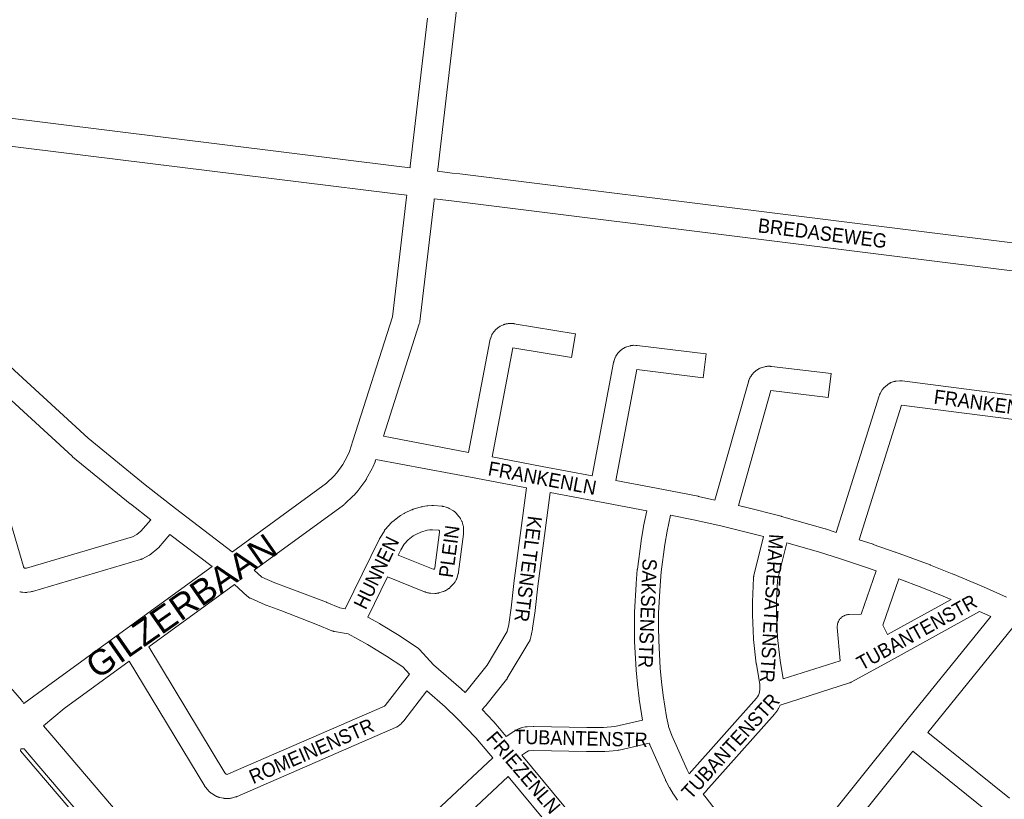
# Model space of a CAD drawing. Header units: metres. Extents: x 123819 to 142731, y 393440 to 405763.
# Tile 94 of 256: x 131379 to 131912, y 396204 to 396626. Entities that reach past the tile are written whole.
import ezdxf
from ezdxf.enums import TextEntityAlignment as Align

# ---------------------------------------------------------------- set-up
doc = ezdxf.new("R2010")
doc.units = ezdxf.units.M
doc.header["$MEASUREMENT"] = 0
for name, color, linetype, lineweight in [('gs-anno-wegen algemeen tekst', 7, 'Continuous', 0), ('gs-knt-aanvullende hoofdweg', 7, 'Continuous', 0), ('gs-knt-hoofdweg', 7, 'Continuous', 0), ('gs-knt-wegen algemeen', 7, 'Continuous', 0)]:
    doc.layers.add(name, color=color, linetype=linetype, lineweight=lineweight)
doc.styles.add('Style-Arial', font='arial.ttf')

msp = doc.modelspace()

# ---------------------------------------------------------------- linework, layer by layer
at = {"layer": 'gs-knt-aanvullende hoofdweg', "color": 7, "linetype": 'Continuous', "flags": 128}
for points in [[(131627.41, 396731.83), (131626.64, 396725.7), (131615.56, 396631.57), (131605.4, 396545.15), (131605.28, 396544.19)], [(131590.38, 396546.05), (131590.48, 396546.91), (131599.89, 396626.92)], [(131243.06, 396593.24), (131243.18, 396593.21), (131258.34, 396590.15), (131273.51, 396587.28), (131304.06, 396582.12), (131319.33, 396579.85), (131334.66, 396577.76), (131583.01, 396546.96), (131590.38, 396546.05)], [(131588.62, 396531.13), (131581.16, 396532.05), (131332.77, 396562.86), (131332.68, 396562.87), (131317.26, 396564.97), (131317.17, 396564.98), (131301.77, 396567.28), (131301.63, 396567.3), (131270.94, 396572.48), (131270.8, 396572.51), (131255.51, 396575.4), (131255.41, 396575.42), (131246.38, 396577.24)], [(131605.28, 396544.19), (131613.17, 396543.21), (131617.29, 396542.69), (131981.31, 396497.28), (131981.35, 396497.28), (131981.73, 396497.23), (131981.77, 396497.22), (131993.24, 396495.73)], [(131494.25, 396338.24), (131545.12, 396375.38), (131549.12, 396379.14), (131550.74, 396380.98), (131553.95, 396385.43), (131556.58, 396390.25), (131557.56, 396392.53), (131559.42, 396398.21), (131580.89, 396465.42), (131588.51, 396530.15), (131588.62, 396531.13)], [(131603.53, 396529.27), (131603.42, 396528.39), (131595.72, 396462.94), (131595.67, 396462.59), (131595.61, 396462.23), (131595.52, 396461.88), (131595.42, 396461.54), (131576, 396400.73)], [(131987.73, 396481.3), (131979.85, 396482.32), (131979.83, 396482.33), (131611.31, 396528.3), (131603.53, 396529.27)], [(131571.96, 396388.25), (131571.72, 396387.53), (131571.61, 396387.22), (131571.49, 396386.92), (131570.25, 396384.01), (131570.1, 396383.69), (131569.94, 396383.38), (131566.91, 396377.82), (131566.76, 396377.55), (131566.59, 396377.28), (131566.41, 396377.02), (131562.71, 396371.9), (131562.49, 396371.62), (131562.26, 396371.34), (131560.18, 396368.97), (131559.94, 396368.7), (131559.68, 396368.45), (131555.08, 396364.12), (131554.85, 396363.91), (131554.61, 396363.71), (131554.36, 396363.52), (131506.11, 396328.3)], [(131381.31, 396256.07), (131394.23, 396265.47), (131435.41, 396295.43), (131483.26, 396330.24)], [(131495.34, 396320.46), (131449.01, 396286.75)], [(131438.44, 396279.06), (131403.28, 396253.48), (131403.28, 396253.48), (131403.28, 396253.48), (131392.02, 396244)]]:
    msp.add_lwpolyline(points, dxfattribs=at)
at = {"layer": 'gs-knt-hoofdweg', "color": 7, "linetype": 'Continuous', "flags": 128}
for points in [[(131371.9, 396267.56), (131380.12, 396257.94), (131380.37, 396257.64), (131380.6, 396257.32), (131380.82, 396257), (131381.02, 396256.66), (131381.2, 396256.32), (131381.31, 396256.07)], [(131392.02, 396244), (131396.46, 396238.81), (131627.87, 395967.51)], [(131382.68, 396226.91), (131616.55, 395952.79), (131616.58, 395952.8), (131617.36, 395955.09), (131615.65, 395957.16), (131384.27, 396228.41), (131381.59, 396231.55), (131379.78, 396231.62), (131379.59, 396230.53), (131382.67, 396226.91), (131382.67, 396226.91), (131382.68, 396226.91)]]:
    msp.add_lwpolyline(points, dxfattribs=at)
at = {"layer": 'gs-knt-wegen algemeen', "color": 7, "linetype": 'Continuous', "flags": 128}
for points in [[(131292.47, 396515.23), (131348.73, 396462.09), (131376.29, 396436.29), (131416.2, 396399.67), (131447.09, 396374.39), (131463.5, 396361.69), (131494.17, 396338.3), (131494.25, 396338.24)], [(131381.75, 396329.47), (131382.16, 396329.34), (131382.84, 396329.44), (131440.19, 396346.31), (131442.57, 396347.56), (131444.72, 396349.32), (131450.12, 396355.58), (131439.05, 396364.15), (131438.91, 396364.26), (131407.81, 396389.71), (131407.67, 396389.83), (131407.53, 396389.95), (131372.4, 396422.19), (131360.81, 396408.76), (131360.44, 396408.15), (131360.16, 396407.51), (131359.7, 396405.6), (131359.7, 396403.7), (131359.98, 396402.35), (131381.13, 396330.25), (131381.19, 396330.1), (131381.51, 396329.64), (131381.75, 396329.47), (131381.75, 396329.47)], [(131971.99, 396403.03), (131968.42, 396403.25), (131968.2, 396403.26), (131967.98, 396403.29), (131856.4, 396417.61), (131833.48, 396344.8), (131841.01, 396342.31), (131841.11, 396342.28), (131853.03, 396338.12), (131853.15, 396338.08), (131871.92, 396331.1), (131872.04, 396331.05), (131883.8, 396326.4), (131883.94, 396326.34), (131900.72, 396319.25), (131900.82, 396319.21), (131913.13, 396313.76)], [(131653.48, 396372.79), (131626.02, 396378), (131571.96, 396388.25)], [(131620.16, 396262.03), (131621.28, 396263.29), (131632.1, 396276.87), (131643.01, 396295.03), (131643.83, 396298.91), (131645.12, 396307.96), (131646.58, 396321.13), (131646.6, 396321.27), (131653.48, 396372.79)], [(131666.29, 396370.37), (131659.52, 396319.62), (131658.05, 396306.43), (131658.03, 396306.22), (131656.69, 396296.86), (131656.66, 396296.64), (131656.62, 396296.43), (131655.53, 396291.27), (131655.46, 396290.97), (131655.37, 396290.67), (131655.27, 396290.38), (131655.16, 396290.09), (131655.03, 396289.81), (131654.89, 396289.53), (131654.74, 396289.26), (131643.04, 396269.8), (131642.89, 396269.55), (131642.73, 396269.32), (131642.55, 396269.09), (131631.35, 396255.03), (131631.24, 396254.89), (131631.12, 396254.75), (131629.41, 396252.84)], [(131718.55, 396360.46), (131692.87, 396365.33), (131666.29, 396370.37)], [(131555.36, 396307.36), (131569.24, 396335.78), (131573.83, 396345.26), (131573.93, 396345.46), (131574.04, 396345.66), (131574.15, 396345.85), (131576.49, 396349.64), (131576.65, 396349.88), (131576.82, 396350.12), (131577, 396350.35), (131577.19, 396350.57), (131580.17, 396353.88), (131580.37, 396354.09), (131580.58, 396354.3), (131580.8, 396354.49), (131581.03, 396354.67), (131584.55, 396357.4), (131584.78, 396357.57), (131585.03, 396357.73), (131585.28, 396357.88), (131587.21, 396359), (131587.46, 396359.14), (131587.71, 396359.26), (131591.24, 396360.91), (131591.47, 396361.01), (131591.69, 396361.1), (131591.92, 396361.18), (131592.15, 396361.25), (131596.42, 396362.51), (131596.7, 396362.58), (131596.99, 396362.65), (131597.27, 396362.7), (131599.47, 396363.03), (131599.76, 396363.07), (131600.06, 396363.1), (131602.28, 396363.23), (131602.57, 396363.24), (131602.86, 396363.24), (131603.15, 396363.23), (131607.59, 396362.9), (131607.88, 396362.87), (131608.18, 396362.83), (131608.47, 396362.78), (131608.76, 396362.71), (131610.02, 396362.38), (131610.29, 396362.3), (131610.56, 396362.21), (131610.83, 396362.11), (131611.09, 396361.99), (131611.35, 396361.87), (131611.6, 396361.73), (131613.64, 396360.57), (131613.91, 396360.4), (131614.18, 396360.23), (131614.43, 396360.04), (131614.67, 396359.84), (131614.9, 396359.63), (131615.13, 396359.41), (131615.34, 396359.17), (131616.88, 396357.39), (131617.06, 396357.18), (131617.22, 396356.96), (131617.38, 396356.74), (131617.53, 396356.51), (131617.66, 396356.27), (131617.79, 396356.03), (131618.32, 396354.97), (131618.43, 396354.72), (131618.54, 396354.46), (131618.64, 396354.2), (131618.72, 396353.94), (131619.06, 396352.8), (131619.13, 396352.54), (131619.2, 396352.27), (131619.25, 396352), (131619.29, 396351.73), (131619.31, 396351.46), (131619.33, 396351.19)], [(131716.22, 396247.17), (131714.46, 396258.58), (131714.43, 396258.8), (131713.52, 396266.37), (131713.5, 396266.54), (131712.79, 396274.13), (131712.77, 396274.39), (131711.95, 396289.62), (131711.94, 396289.87), (131711.83, 396297.5), (131711.83, 396297.67), (131711.92, 396305.3), (131711.92, 396305.55), (131712.7, 396320.79), (131712.72, 396321.04), (131713.4, 396328.64), (131713.43, 396328.89), (131715.4, 396344.02), (131715.44, 396344.27), (131716.72, 396351.79), (131716.77, 396352.04), (131718.55, 396360.46)], [(131731.33, 396357.98), (131729.54, 396349.48), (131728.3, 396342.21), (131726.36, 396327.34), (131725.7, 396320), (131724.93, 396305.02), (131724.85, 396297.61), (131724.96, 396290.19), (131725.77, 396275.22), (131726.46, 396267.84), (131727.34, 396260.46), (131729.12, 396248.99)], [(131781.72, 396346.46), (131768, 396349.99), (131758.56, 396352.22), (131743.74, 396355.52), (131731.33, 396357.98)], [(131619.33, 396351.19), (131619.42, 396348.83), (131619.42, 396348.56), (131619.42, 396348.28), (131619.4, 396348.01), (131619.37, 396347.73), (131616.68, 396327.42), (131616.65, 396327.18), (131616.6, 396326.94), (131616.55, 396326.71), (131616.48, 396326.47), (131615.91, 396324.47), (131615.82, 396324.18), (131615.71, 396323.9), (131615.6, 396323.62), (131615.47, 396323.34), (131615.32, 396323.08), (131614.74, 396322.05), (131614.6, 396321.81), (131614.45, 396321.58), (131614.29, 396321.35), (131614.12, 396321.14), (131613.94, 396320.93), (131613.75, 396320.72), (131612.12, 396319.03), (131611.92, 396318.83), (131611.72, 396318.65), (131611.51, 396318.47), (131611.29, 396318.3), (131611.07, 396318.15), (131610.83, 396318), (131609.83, 396317.38), (131609.59, 396317.24), (131609.35, 396317.11), (131609.1, 396317), (131608.84, 396316.89), (131608.59, 396316.79), (131608.33, 396316.71), (131606.07, 396316.02), (131605.77, 396315.93), (131605.46, 396315.86), (131605.15, 396315.81), (131604.84, 396315.77), (131604.53, 396315.75), (131604.21, 396315.74), (131603.9, 396315.74), (131601.54, 396315.84), (131601.27, 396315.86), (131601, 396315.89), (131600.72, 396315.93), (131600.45, 396315.98), (131600.19, 396316.04), (131599.92, 396316.12), (131598.79, 396316.46), (131598.53, 396316.55), (131598.27, 396316.65), (131578.29, 396324.64), (131567.64, 396302.84)], [(131602.93, 396328.81), (131603.34, 396328.8), (131603.5, 396328.85), (131603.67, 396329.02), (131603.84, 396329.61), (131606.39, 396348.89), (131606.36, 396349.65), (131606.22, 396349.81), (131605.95, 396349.97), (131605.94, 396349.97), (131602.64, 396350.21), (131601.15, 396350.12), (131599.67, 396349.89), (131596.3, 396348.9), (131593.47, 396347.58), (131592.16, 396346.83), (131589.45, 396344.73), (131587.26, 396342.29), (131585.4, 396339.29), (131583.99, 396336.38), (131602.85, 396328.84), (131602.93, 396328.81)], [(131483.26, 396330.24), (131460.46, 396347.63), (131454.2, 396340.38), (131454.01, 396340.17), (131453.81, 396339.97), (131453.6, 396339.77), (131453.39, 396339.59), (131450.29, 396337.06), (131450.09, 396336.9), (131449.88, 396336.75), (131449.66, 396336.61), (131449.44, 396336.47), (131449.21, 396336.35), (131445.68, 396334.49), (131445.45, 396334.37), (131445.21, 396334.26), (131444.97, 396334.17), (131444.73, 396334.08), (131444.48, 396334), (131386.1, 396316.83), (131385.82, 396316.75), (131385.54, 396316.69), (131385.25, 396316.64), (131383.31, 396316.34), (131383.03, 396316.3), (131382.76, 396316.28), (131382.48, 396316.27), (131382.2, 396316.27), (131381.93, 396316.28), (131380.71, 396316.35), (131380.44, 396316.37), (131380.18, 396316.4), (131379.91, 396316.45), (131379.65, 396316.5), (131379.4, 396316.56), (131379.14, 396316.64)], [(131779.37, 396261.66), (131779.46, 396262.22), (131779.75, 396263.91), (131779.67, 396266.38), (131777.83, 396277.41), (131777.79, 396277.68), (131776.99, 396284.13), (131776.96, 396284.33), (131776.36, 396290.81), (131776.34, 396291.11), (131775.74, 396304.1), (131775.73, 396304.4), (131775.73, 396310.9), (131775.73, 396311.2), (131776.33, 396324.2), (131776.35, 396324.45), (131776.37, 396324.71), (131776.41, 396324.96), (131776.46, 396325.22), (131776.51, 396325.47), (131781.72, 396346.46)], [(131794.29, 396343.04), (131789.31, 396322.96), (131788.75, 396310.76), (131788.75, 396304.55), (131789.34, 396291.86), (131789.92, 396285.63), (131790.69, 396279.42), (131792.35, 396269.48)], [(131823.12, 396279.31), (131821.65, 396297.25), (131821.63, 396297.56), (131821.62, 396297.88), (131821.64, 396298.19), (131821.66, 396298.5), (131821.7, 396298.81), (131821.76, 396299.11), (131821.83, 396299.42), (131821.92, 396299.72), (131822.02, 396300.01), (131822.13, 396300.31), (131822.26, 396300.59), (131822.4, 396300.87), (131822.55, 396301.14), (131822.72, 396301.4), (131822.9, 396301.66), (131823.09, 396301.91), (131823.29, 396302.14), (131823.51, 396302.37), (131823.73, 396302.59), (131823.97, 396302.79), (131824.21, 396302.98), (131824.47, 396303.17), (131824.73, 396303.34), (131825, 396303.49), (131825.28, 396303.64), (131825.56, 396303.77), (131825.85, 396303.88), (131826.14, 396303.99), (131826.44, 396304.07), (131826.75, 396304.15), (131827.05, 396304.21), (131827.36, 396304.25), (131827.67, 396304.28), (131827.98, 396304.3), (131834.57, 396304.45), (131842.63, 396327.96), (131836.87, 396329.97), (131823.35, 396334.43), (131811.4, 396338.15), (131794.29, 396343.04)], [(131506.11, 396328.3), (131510.24, 396324.59), (131517.17, 396321.5), (131524.98, 396318.63), (131525.06, 396318.6), (131545.12, 396310.92), (131545.34, 396310.83), (131552.39, 396307.83), (131555.36, 396307.36)], [(131883.32, 396312.47), (131878.94, 396314.32), (131867.32, 396318.92), (131854.88, 396323.54), (131846.31, 396298.53), (131848.89, 396293.42)], [(131590.09, 396272.07), (131586.42, 396276.04), (131577.6, 396281.83), (131567.33, 396288.08), (131556.93, 396293.92), (131549.55, 396295.1), (131549.24, 396295.15), (131548.93, 396295.23), (131548.62, 396295.31), (131548.32, 396295.42), (131548.02, 396295.54), (131540.35, 396298.8), (131520.44, 396306.42), (131512.47, 396309.36), (131512.27, 396309.44), (131512.08, 396309.52), (131504.01, 396313.11), (131503.75, 396313.23), (131503.49, 396313.37), (131503.24, 396313.52), (131502.99, 396313.68), (131502.76, 396313.84), (131502.53, 396314.02), (131502.31, 396314.21), (131495.34, 396320.46)], [(131848.89, 396293.42), (131883.32, 396312.47)], [(131898.51, 396305.99), (131849.29, 396278.76)], [(131904.67, 396303.27), (131898.51, 396305.99)], [(131567.64, 396302.84), (131573.8, 396299.37), (131574, 396299.26), (131584.46, 396292.9), (131584.64, 396292.78), (131594.23, 396286.49), (131594.5, 396286.31), (131594.75, 396286.12), (131594.99, 396285.91), (131595.23, 396285.69), (131595.45, 396285.46), (131603.16, 396277.1), (131618.03, 396264.03), (131618.2, 396263.88), (131620.16, 396262.03)], [(131750.94, 396111.97), (131856.39, 396243.55), (131856.4, 396243.57), (131904.67, 396303.27)], [(131916.61, 396297.33), (131870.63, 396240.47)], [(131449.01, 396286.75), (131490.15, 396218.68), (131490.69, 396218.04), (131490.94, 396217.89)], [(131599.51, 396262.97), (131587, 396246.84), (131586.82, 396246.62), (131586.63, 396246.4), (131585.74, 396245.43), (131585.54, 396245.23), (131585.34, 396245.04), (131585.13, 396244.86), (131584.92, 396244.69), (131583.94, 396243.94), (131583.69, 396243.76), (131583.42, 396243.58), (131583.15, 396243.42), (131582.87, 396243.28), (131582.58, 396243.14), (131496.85, 396205.88), (131496.63, 396205.79), (131496.4, 396205.71), (131496.18, 396205.63), (131495.95, 396205.57), (131493.83, 396205), (131493.54, 396204.93), (131493.25, 396204.87), (131492.96, 396204.83), (131492.66, 396204.79), (131492.37, 396204.78), (131491.14, 396204.74), (131490.83, 396204.73), (131490.51, 396204.75), (131490.19, 396204.77), (131489.87, 396204.82), (131489.56, 396204.88), (131487.18, 396205.38), (131486.88, 396205.45), (131486.59, 396205.54), (131486.3, 396205.64), (131486.02, 396205.75), (131485.74, 396205.87), (131485.47, 396206.01), (131485.2, 396206.16), (131483.11, 396207.41), (131482.85, 396207.57), (131482.6, 396207.74), (131482.36, 396207.92), (131482.13, 396208.12), (131481.9, 396208.33), (131481.69, 396208.54), (131481.49, 396208.77), (131479.9, 396210.63), (131479.74, 396210.83), (131479.57, 396211.04), (131479.42, 396211.26), (131479.28, 396211.49), (131438.44, 396279.06)], [(131792.35, 396269.48), (131823.12, 396279.31)], [(131849.28, 396278.76), (131833.12, 396269.82)], [(131849.29, 396278.76), (131849.28, 396278.76)], [(131849.29, 396278.76), (131849.28, 396278.76)], [(131849.29, 396278.76), (131849.29, 396278.76)], [(131849.29, 396278.76), (131849.29, 396278.76)], [(131490.94, 396217.89), (131491.34, 396217.81), (131492.1, 396218.01), (131576.61, 396254.75), (131576.88, 396255.04), (131590.09, 396272.07)], [(131833.12, 396269.81), (131829.48, 396267.8), (131829.2, 396267.65), (131828.91, 396267.52), (131828.61, 396267.4), (131828.31, 396267.3), (131828.31, 396267.3), (131828.31, 396267.3)], [(131833.12, 396269.82), (131833.12, 396269.82), (131833.12, 396269.81)], [(131833.12, 396269.82), (131833.12, 396269.82), (131833.12, 396269.81)], [(131828.31, 396267.3), (131790.78, 396255.31), (131790.75, 396255.25), (131790.62, 396254.98), (131789.78, 396253.4), (131789.66, 396253.19), (131789.54, 396252.98), (131789.4, 396252.77), (131788.4, 396251.3), (131788.24, 396251.07), (131788.07, 396250.86), (131787.89, 396250.65), (131750.73, 396208.83), (131750.6, 396208.68), (131749.09, 396207.09), (131750.66, 396205.11), (131750.72, 396205.03), (131763.21, 396188.73)], [(131635.17, 396226.71), (131628.96, 396234.12), (131626, 396237.49), (131615.97, 396248.1), (131609.35, 396254.32), (131599.51, 396262.97)], [(131730.34, 396243.75), (131732.17, 396238.86), (131740.39, 396220.23), (131741.53, 396218.08), (131777.88, 396258.99), (131778.45, 396259.82), (131778.9, 396260.67), (131779.36, 396261.65)], [(131779.36, 396261.65), (131779.37, 396261.66)], [(131779.36, 396261.65), (131779.37, 396261.66)], [(131629.41, 396252.84), (131635.55, 396246.35), (131635.71, 396246.17), (131638.8, 396242.65), (131638.9, 396242.54), (131642.48, 396238.26)], [(131729.12, 396248.99), (131730.26, 396244.12), (131730.34, 396243.75)], [(131642.48, 396238.26), (131642.49, 396238.28), (131642.72, 396238.45), (131642.96, 396238.62), (131646.62, 396241.07), (131646.85, 396241.21), (131647.08, 396241.35), (131647.31, 396241.47), (131649.45, 396242.55), (131649.71, 396242.68), (131649.97, 396242.79), (131650.24, 396242.89), (131650.51, 396242.98), (131650.78, 396243.05), (131651.06, 396243.12), (131652.76, 396243.47), (131653.01, 396243.52), (131653.26, 396243.56), (131653.52, 396243.58), (131653.77, 396243.6), (131657.02, 396243.75), (131657.24, 396243.76), (131657.46, 396243.76), (131686.17, 396243.17), (131695.08, 396243.24), (131701.17, 396243.74), (131716.22, 396247.17)], [(131730.34, 396243.75), (131730.34, 396243.75), (131730.34, 396243.75)], [(131730.34, 396243.75), (131730.34, 396243.75), (131730.34, 396243.75)], [(131870.63, 396240.47), (131914.86, 396204.93)], [(131735.09, 396203.82), (131732.93, 396207.02), (131732.83, 396207.17), (131732.74, 396207.32), (131730.75, 396210.63), (131730.67, 396210.78), (131730.59, 396210.92), (131728.78, 396214.34), (131728.67, 396214.55), (131728.57, 396214.76), (131720.17, 396233.8), (131720.09, 396234), (131720.01, 396234.21), (131719.85, 396234.64), (131703.61, 396230.94), (131703.31, 396230.88), (131703.01, 396230.83), (131702.7, 396230.8), (131695.9, 396230.24), (131695.66, 396230.22), (131695.41, 396230.22), (131686.17, 396230.15), (131685.99, 396230.15), (131657.42, 396230.74), (131654.91, 396230.62), (131654.55, 396230.55), (131653.54, 396230.03), (131650.86, 396228.24)], [(131650.86, 396228.24), (131678.9, 396194.48), (131682.66, 396190.51), (131686.4, 396187.41), (131688.8, 396185.66), (131689.01, 396185.51), (131689.2, 396185.35), (131689.4, 396185.18), (131691.07, 396183.63), (131691.28, 396183.43), (131691.47, 396183.23), (131692.93, 396181.62), (131693.12, 396181.4), (131750.94, 396111.97)], [(131862.47, 396230.32), (131759.08, 396101.31)], [(131808.89, 396061.15), (131887.4, 396158.72), (131908.33, 396185), (131909.08, 396186.62), (131909.47, 396188.55), (131909.48, 396189.06), (131909.16, 396191), (131908.47, 396192.64), (131907.31, 396194.2), (131906.53, 396194.91), (131862.47, 396230.32)], [(131643.52, 396216.69), (131568.37, 396146.33), (131676.78, 396016.7)], [(131742.72, 396101.49), (131683.21, 396172.96), (131682.03, 396174.26), (131680.84, 396175.35), (131678.58, 396176.99), (131678.41, 396177.12), (131678.25, 396177.25), (131674.05, 396180.73), (131673.85, 396180.9), (131673.66, 396181.08), (131673.48, 396181.27), (131669.3, 396185.69), (131669.15, 396185.84), (131669.02, 396186), (131643.52, 396216.69)]]:
    msp.add_lwpolyline(points, dxfattribs=at)
for points in [[(131576, 396400.73), (131622.06, 396392), (131633.58, 396452.48), (131633.64, 396452.75), (131633.71, 396453.03), (131633.79, 396453.3), (131633.88, 396453.56), (131634.5, 396455.18), (131634.61, 396455.46), (131634.74, 396455.74), (131634.88, 396456.01), (131635.03, 396456.27), (131635.19, 396456.53), (131635.37, 396456.77), (131635.56, 396457.01), (131635.76, 396457.24), (131637.09, 396458.72), (131637.29, 396458.93), (131637.5, 396459.13), (131637.72, 396459.32), (131637.94, 396459.5), (131638.17, 396459.67), (131638.41, 396459.83), (131638.66, 396459.98), (131638.91, 396460.12), (131639.17, 396460.25), (131640.98, 396461.09), (131641.24, 396461.21), (131641.51, 396461.31), (131641.79, 396461.4), (131642.07, 396461.48), (131642.35, 396461.55), (131642.63, 396461.6), (131642.92, 396461.65), (131643.21, 396461.68), (131643.49, 396461.69), (131645.48, 396461.76), (131645.74, 396461.76), (131646, 396461.76), (131646.26, 396461.74), (131646.52, 396461.71), (131646.78, 396461.68), (131679.85, 396456.15), (131679.85, 396456.15, -0.405444), (131679.86, 396456.14), (131679.86, 396456.14)], [(131679.86, 396456.14), (131677.72, 396443.32, -0.371335), (131677.71, 396443.31), (131646.09, 396448.59), (131634.85, 396389.58), (131661.96, 396384.44), (131688.9, 396379.33), (131700.54, 396440.62), (131700.59, 396440.87), (131700.65, 396441.11), (131700.72, 396441.34), (131700.8, 396441.58), (131701.3, 396443.01), (131701.4, 396443.26), (131701.51, 396443.52), (131701.63, 396443.76), (131701.75, 396444.01), (131701.89, 396444.24), (131702.04, 396444.47), (131702.6, 396445.3), (131702.76, 396445.53), (131702.93, 396445.75), (131703.11, 396445.96), (131703.3, 396446.17), (131703.5, 396446.37), (131703.7, 396446.56), (131703.91, 396446.74), (131705.46, 396447.98), (131705.69, 396448.16), (131705.93, 396448.32), (131706.17, 396448.48), (131706.42, 396448.62), (131706.68, 396448.76), (131706.94, 396448.88), (131707.21, 396448.99), (131707.48, 396449.09), (131707.76, 396449.17), (131709.67, 396449.72), (131709.94, 396449.79), (131710.21, 396449.85), (131710.49, 396449.9), (131710.76, 396449.93), (131711.04, 396449.96), (131711.32, 396449.97), (131711.6, 396449.97), (131712.6, 396449.95), (131712.82, 396449.94), (131713.03, 396449.92), (131713.25, 396449.9), (131750.57, 396445.32, -0.368832), (131750.58, 396445.31), (131749, 396432.41, -0.368831), (131748.99, 396432.4), (131713.07, 396436.81), (131701.69, 396376.91), (131727.56, 396372.01), (131746.35, 396368.28), (131746.49, 396368.24), (131755.42, 396366.26), (131773.53, 396430.26), (131773.6, 396430.49), (131773.67, 396430.71), (131773.76, 396430.93), (131774.16, 396431.93), (131774.27, 396432.17), (131774.38, 396432.42), (131774.51, 396432.66), (131774.65, 396432.89), (131774.79, 396433.12), (131775.35, 396433.95), (131775.51, 396434.18), (131775.68, 396434.4), (131775.86, 396434.61), (131776.05, 396434.82), (131776.25, 396435.01), (131776.45, 396435.2), (131776.66, 396435.38), (131778.21, 396436.63), (131778.44, 396436.81), (131778.68, 396436.97), (131778.92, 396437.13), (131779.17, 396437.27), (131779.43, 396437.41), (131779.69, 396437.53), (131779.96, 396437.64), (131780.23, 396437.74), (131780.51, 396437.82), (131782.42, 396438.37), (131782.69, 396438.44), (131782.96, 396438.5), (131783.24, 396438.55), (131783.51, 396438.59), (131783.79, 396438.61), (131784.07, 396438.62), (131784.35, 396438.62), (131785.35, 396438.6), (131785.56, 396438.59), (131785.78, 396438.58), (131786, 396438.55), (131818.23, 396434.63, -0.368789), (131818.24, 396434.62), (131816.67, 396421.71, -0.368788), (131816.66, 396421.7), (131785.71, 396425.47), (131768.13, 396363.34), (131771.06, 396362.64), (131771.19, 396362.61), (131791.22, 396357.46), (131791.39, 396357.41), (131815.05, 396350.65), (131815.2, 396350.6), (131821.08, 396348.77), (131844.36, 396422.72), (131844.44, 396422.96), (131844.53, 396423.2), (131844.63, 396423.44), (131844.74, 396423.67), (131844.86, 396423.9), (131845.8, 396425.61), (131845.94, 396425.86), (131846.1, 396426.1), (131846.26, 396426.33), (131846.44, 396426.56), (131846.62, 396426.78), (131846.82, 396426.99), (131847.02, 396427.19), (131847.23, 396427.39), (131847.45, 396427.57), (131849.01, 396428.81), (131849.23, 396428.98), (131849.46, 396429.14), (131849.69, 396429.29), (131849.93, 396429.43), (131850.18, 396429.55), (131850.43, 396429.67), (131850.69, 396429.78), (131851.62, 396430.14), (131851.88, 396430.24), (131852.15, 396430.32), (131852.42, 396430.4), (131852.69, 396430.46), (131852.97, 396430.51), (131853.24, 396430.55), (131853.52, 396430.57), (131855.51, 396430.72), (131855.77, 396430.73), (131856.02, 396430.73), (131856.28, 396430.73), (131856.54, 396430.71), (131856.8, 396430.68), (131969.41, 396416.23)], [(131668.58, 396006.22), (131554.43, 396142.69), (131554.43, 396142.7), (131534.35, 396166.75, -0.392272), (131534.35, 396166.76), (131544.33, 396175.09, -0.392271), (131544.34, 396175.09), (131560.01, 396156.33), (131635.17, 396226.71)]]:
    msp.add_lwpolyline(points, format="xyb", dxfattribs=at)

# ---------------------------------------------------------------- texts
at = {"layer": 'gs-anno-wegen algemeen tekst', "color": 7, "style": 'Style-Arial', "width": 0.909091}
for s, rotation, p in [('BREDASEWEG', 352.8889, (131813.61, 396510.63)), ('FRANKENLN', 352.4117, (131903.4, 396418.36)), ('FRANKENLN', 349.5, (131661.99, 396378.09)), ('KELTENSTR', 262.6128, (131654.38, 396328.95)), ('PLEIN', 82.4695, (131611.57, 396338.43)), ('HUNNEN', 64.028, (131572.17, 396326.95)), ('MARESATENSTR', 266.4438, (131786.09, 396307.65)), ('SAKSENSTR', 267.7287, (131718.99, 396304.97)), ('TUBANTENSTR', 28.9568, (131864.63, 396294.69)), ('TUBANTENSTR', 47.6273, (131763.84, 396233.05)), ('ROMEINENSTR', 23.6274, (131537.04, 396230.45)), ('FRIEZENLN', 310.5845, (131651.78, 396218.81)), ('TUBANTENSTR', 358.6164, (131682.9, 396237.34))]:
    msp.add_text(s, height=7.7, rotation=rotation, dxfattribs=at).set_placement(p, align=Align.MIDDLE_CENTER)
at = {"layer": 'gs-anno-wegen algemeen tekst', "color": 7, "style": 'Style-Arial'}
msp.add_text('GILZERBAAN', height=13.6, rotation=34.8629, dxfattribs=at).set_placement((131466.62, 396308.87), align=Align.MIDDLE_CENTER)

doc.saveas('drawing.dxf')
